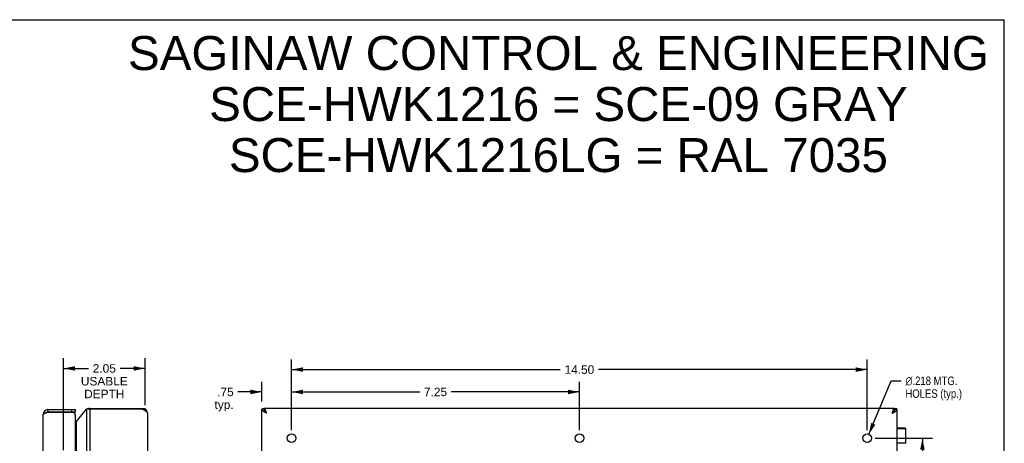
# Model space of a CAD drawing. Header units: inches. Extents: x 0 to 48.6, y 0 to 31.4.
# Tile 13 of 13: x 23.8 to 48.6, y 20.8 to 31.4. Entities that reach past the tile are written whole.
import ezdxf

# ---------------------------------------------------------------- set-up
doc = ezdxf.new("R2010")
doc.units = ezdxf.units.IN
doc.header["$LTSCALE"] = 2.671429
doc.header["$MEASUREMENT"] = 0
doc.layers.get('0').update_dxf_attribs({"linetype": 'CONTINUOUS'})
doc.layers.add('02___PRT_ALL_AXES', color=7, linetype='CONTINUOUS')
doc.layers.add('DIMENSIONS', color=7, linetype='CONTINUOUS')
doc.styles.get("Standard").update_dxf_attribs({"font": 'arial.ttf'})
doc.styles.add('TEXTSTYLE_1', font='gdt', dxfattribs={"width": 0.8})
doc.dimstyles.new('DIMSTYLE_1', dxfattribs={"dimtxt": 0.214286, "dimasz": 0.285714, "dimexe": 0.09, "dimexo": 0.07, "dimgap": 0.0375, "dimtad": 0, "dimtih": 1, "dimtoh": 1, "dimzin": 4, "dimdsep": 46, "dimtxsty": 'Standard', "dimblk": '_FILLED', "dimblk1": '_FILLED', "dimblk2": '_FILLED', "dimcen": 0.09, "dimazin": 1, "dimtfac": 1, "dimtofl": 0, "dimtmove": 0, "dimatfit": 3, "dimldrblk": '_FILLED', "dimfxl": 0, "dimtolj": 1, "dimtzin": 4, "dimarcsym": 0})
doc.dimstyles.new('DIMSTYLE_2', dxfattribs={"dimtxt": 0.214286, "dimasz": 0.285714, "dimexe": 0.09, "dimexo": 0.07, "dimgap": 0.09, "dimtad": 0, "dimtih": 1, "dimtoh": 1, "dimdec": 3, "dimzin": 4, "dimdsep": 46, "dimtxsty": 'Standard', "dimblk": '_FILLED', "dimblk1": '_FILLED', "dimblk2": '_FILLED', "dimcen": 0.09, "dimadec": 3, "dimazin": 1, "dimtfac": 1, "dimtofl": 0, "dimtmove": 0, "dimatfit": 1, "dimldrblk": '_FILLED', "dimfxl": 0, "dimtolj": 1, "dimtzin": 4, "dimarcsym": 0})

# ---------------------------------------------------------------- blocks, each defined once
blk = doc.blocks.new('_FILLED')
at = {"color": 0, "linetype": 'ByBlock'}
blk.add_solid([(0, 0), (-1, 0.2), (-1, -0.2)], dxfattribs=at)
blk = doc.blocks.new('*D1')
at = {"layer": 'DIMENSIONS', "color": 2, "linetype": 'Continuous'}
for p, q in [((30.616, 21.078), (30.616, 22.866)), ((45.116, 21.078), (45.116, 22.866)), ((30.616, 22.609), (37.385, 22.609)), ((45.116, 22.609), (38.348, 22.609))]:
    blk.add_line(p, q, dxfattribs=at)
at = {"layer": 'DIMENSIONS', "color": 2, "linetype": 'Continuous', "xscale": 0.2857142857, "yscale": 0.2857142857, "zscale": 0.2857142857, "rotation": 180}
blk.add_blockref('_FILLED', (30.616, 22.609), dxfattribs=at)
at = {"layer": 'DIMENSIONS', "color": 2, "linetype": 'Continuous', "xscale": 0.2857142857, "yscale": 0.2857142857, "zscale": 0.2857142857}
blk.add_blockref('_FILLED', (45.116, 22.609), dxfattribs=at)
at = {"layer": 'DIMENSIONS', "color": 2, "linetype": 'Continuous', "insert": (37.866, 22.716), "char_height": 0.2143, "width": 0.74881, "attachment_point": 2, "line_spacing_factor": 0.9}
blk.add_mtext('14.50', dxfattribs=at)
blk = doc.blocks.new('*D2')
at = {"layer": 'DIMENSIONS', "color": 2, "linetype": 'Continuous'}
for p, q in [((45.159, 20.979), (45.724, 22.326)), ((45.724, 22.326), (45.974, 22.326))]:
    blk.add_line(p, q, dxfattribs=at)
at = {"layer": 'DIMENSIONS', "color": 2, "linetype": 'Continuous', "xscale": 0.2857142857, "yscale": 0.2857142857, "zscale": 0.2857142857, "rotation": 247.2348863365}
blk.add_blockref('_FILLED', (45.159, 20.979), dxfattribs=at)
at = {"layer": 'DIMENSIONS', "color": 2, "linetype": 'Continuous', "insert": (46.081, 22.433), "char_height": 0.21429, "width": 1.77722, "attachment_point": 1, "line_spacing_factor": 0.9, "style": 'TEXTSTYLE_1'}
blk.add_mtext('{\\fgdt;n}\\fArial;.218 MTG.\\PHOLES (typ.)', dxfattribs=at)
blk = doc.blocks.new('*D3')
at = {"layer": 'DIMENSIONS', "color": 2, "linetype": 'Continuous'}
for p, q in [((45.316, 20.878), (46.766, 20.878)), ((46.509, 20.878), (46.509, 15.959)), ((46.509, 10.378), (46.509, 15.531)), ((45.425, 10.378), (46.766, 10.378))]:
    blk.add_line(p, q, dxfattribs=at)
at = {"layer": 'DIMENSIONS', "color": 2, "linetype": 'Continuous', "xscale": 0.2857142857, "yscale": 0.2857142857, "zscale": 0.2857142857}
for p, rotation in [((46.509, 20.878), 90), ((46.509, 10.378), 270)]:
    blk.add_blockref('_FILLED', p, dxfattribs=dict(at, rotation=rotation))
at = {"layer": 'DIMENSIONS', "color": 2, "linetype": 'Continuous', "insert": (46.509, 15.852), "char_height": 0.2143, "width": 0.74881, "attachment_point": 2, "line_spacing_factor": 0.9}
blk.add_mtext('10.50', dxfattribs=at)
blk = doc.blocks.new('*D5')
at = {"layer": 'DIMENSIONS', "color": 2, "linetype": 'Continuous'}
for p, q in [((29.866, 21.807), (29.866, 22.303)), ((30.616, 21.078), (30.616, 22.303)), ((29.866, 22.045), (29.264, 22.045)), ((30.616, 22.045), (31.188, 22.045))]:
    blk.add_line(p, q, dxfattribs=at)
at = {"layer": 'DIMENSIONS', "color": 2, "linetype": 'Continuous', "xscale": 0.2857142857, "yscale": 0.2857142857, "zscale": 0.2857142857}
blk.add_blockref('_FILLED', (29.866, 22.045), dxfattribs=at)
at = {"layer": 'DIMENSIONS', "color": 2, "linetype": 'Continuous', "xscale": 0.2857142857, "yscale": 0.2857142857, "zscale": 0.2857142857, "rotation": 180}
blk.add_blockref('_FILLED', (30.616, 22.045), dxfattribs=at)
at = {"layer": 'DIMENSIONS', "color": 2, "linetype": 'Continuous', "insert": (29.157, 22.153), "char_height": 0.2143, "width": 0.48194, "attachment_point": 3, "line_spacing_factor": 0.9}
blk.add_mtext('.75\\Ptyp.', dxfattribs=at)
blk = doc.blocks.new('*D10')
at = {"layer": 'DIMENSIONS', "color": 2, "linetype": 'Continuous'}
for p, q in [((30.616, 21.078), (30.616, 22.303)), ((37.866, 21.078), (37.866, 22.303)), ((30.616, 22.045), (33.843, 22.045)), ((37.866, 22.045), (34.64, 22.045))]:
    blk.add_line(p, q, dxfattribs=at)
at = {"layer": 'DIMENSIONS', "color": 2, "linetype": 'Continuous', "xscale": 0.2857142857, "yscale": 0.2857142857, "zscale": 0.2857142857, "rotation": 180}
blk.add_blockref('_FILLED', (30.616, 22.045), dxfattribs=at)
at = {"layer": 'DIMENSIONS', "color": 2, "linetype": 'Continuous', "xscale": 0.2857142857, "yscale": 0.2857142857, "zscale": 0.2857142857}
blk.add_blockref('_FILLED', (37.866, 22.045), dxfattribs=at)
at = {"layer": 'DIMENSIONS', "color": 2, "linetype": 'Continuous', "insert": (34.241, 22.153), "char_height": 0.2143, "width": 0.58232, "attachment_point": 2, "line_spacing_factor": 0.9}
blk.add_mtext('7.25', dxfattribs=at)
blk = doc.blocks.new('*D21')
at = {"layer": 'DIMENSIONS', "color": 2, "linetype": 'Continuous'}
for p, q in [((24.871, 20.574), (24.871, 22.895)), ((26.923, 21.708), (26.923, 22.895)), ((24.871, 22.638), (25.499, 22.638)), ((26.923, 22.638), (26.296, 22.638))]:
    blk.add_line(p, q, dxfattribs=at)
at = {"layer": 'DIMENSIONS', "color": 2, "linetype": 'Continuous', "xscale": 0.2857142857, "yscale": 0.2857142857, "zscale": 0.2857142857, "rotation": 180}
blk.add_blockref('_FILLED', (24.871, 22.638), dxfattribs=at)
at = {"layer": 'DIMENSIONS', "color": 2, "linetype": 'Continuous', "xscale": 0.2857142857, "yscale": 0.2857142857, "zscale": 0.2857142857}
blk.add_blockref('_FILLED', (26.923, 22.638), dxfattribs=at)
at = {"layer": 'DIMENSIONS', "color": 2, "linetype": 'Continuous', "insert": (25.897, 22.745), "char_height": 0.2143, "width": 1.17897, "attachment_point": 2, "line_spacing_factor": 0.9}
blk.add_mtext('2.05\\PUSABLE\\PDEPTH', dxfattribs=at)

msp = doc.modelspace()

# ---------------------------------------------------------------- linework, layer by layer
at = {"color": 7, "linetype": 'Continuous'}
for p, q in [((0, 31.4286), (48.5714, 31.4286)), ((48.5714, 0), (48.5714, 31.4286)), ((24.4781, 21.5985), (24.4781, 21.5385)), ((25.0781, 21.5385), (25.0781, 21.5985)), ((25.1681, 21.5385), (25.1681, 21.5985)), ((25.5087, 21.6236), (25.478, 21.6236)), ((25.4961, 21.6185), (25.5177, 21.6185)), ((25.5393, 21.6285), (25.5393, 21.6075)), ((25.5792, 21.6285), (25.5792, 21.6075)), ((26.863, 21.6285), (26.863, 21.6075)), ((26.8634, 21.6285), (26.8634, 21.6075)), ((29.9264, 21.6075), (29.8664, 21.6075)), ((29.8744, 21.6185), (29.9264, 21.6185)), ((29.9264, 21.6236), (29.8832, 21.6236)), ((29.9264, 21.6285), (29.9264, 21.6075)), ((45.8064, 21.6285), (45.8064, 21.6075)), ((45.8496, 21.6236), (45.8064, 21.6236)), ((45.8584, 21.6185), (45.8064, 21.6185)), ((45.8614, 21.614), (45.8064, 21.614)), ((45.8643, 21.6101), (45.8064, 21.6101)), ((45.866, 21.6079), (45.8064, 21.6079)), ((45.8064, 21.6075), (45.8664, 21.6075)), ((25.1681, 21.5385), (24.4781, 21.5385)), ((29.9408, 21.5629), (29.9378, 21.5679)), ((29.9478, 21.5525), (29.9478, 21.5593)), ((45.785, 21.5593), (45.785, 21.5525)), ((45.792, 21.5629), (45.7949, 21.5679)), ((46.0738, 21.1285), (45.8664, 21.1285)), ((46.0868, 21.1155), (45.8664, 21.1155)), ((46.0868, 20.7535), (45.8664, 20.7535))]:
    msp.add_line(p, q, dxfattribs=at)
at = {"color": 3, "linetype": 'Continuous'}
for p, q in [((24.4781, 21.5985), (25.1681, 21.5985)), ((25.1844, 21.2896), (25.4474, 21.6075)), ((25.4474, 21.6075), (25.4474, 9.6494)), ((25.5393, 21.6285), (26.8634, 21.6285)), ((25.5393, 9.6495), (25.5393, 21.6075)), ((26.8634, 21.6075), (25.5393, 21.6075)), ((29.8664, 9.6495), (29.8664, 21.6075)), ((45.8064, 21.6285), (29.9264, 21.6285)), ((45.8647, 21.6097), (45.8643, 21.6101)), ((45.8664, 21.6075), (45.8664, 9.6495)), ((24.3581, 9.7785), (24.3581, 21.4785)), ((24.4625, 21.5335), (25.1077, 21.5335)), ((25.1681, 9.8085), (25.1681, 21.4485)), ((26.9834, 21.5085), (26.9834, 9.7485)), ((25.1844, 21.2896), (25.1844, 9.9673))]:
    msp.add_line(p, q, dxfattribs=at)
for points in [[(25.4474, 21.6075), (25.4497, 21.6094), (25.452, 21.6113), (25.4545, 21.6132), (25.457, 21.6151), (25.4595, 21.617), (25.4622, 21.6189)], [(25.478, 21.6236), (25.4757, 21.6235), (25.4731, 21.6232), (25.4706, 21.6227), (25.4682, 21.622), (25.466, 21.6211), (25.464, 21.6201), (25.4622, 21.6189)], [(25.4961, 21.6185), (25.494, 21.6198), (25.4917, 21.6208), (25.4892, 21.6218), (25.4866, 21.6225), (25.4839, 21.6231), (25.4812, 21.6235), (25.4784, 21.6236), (25.478, 21.6236)], [(25.4961, 21.6185), (25.4997, 21.6165), (25.5034, 21.6147), (25.5074, 21.613), (25.5116, 21.6115), (25.516, 21.6103), (25.5205, 21.6093), (25.5251, 21.6085), (25.5298, 21.6079), (25.5345, 21.6076), (25.5393, 21.6075)], [(26.9834, 21.5085), (26.9831, 21.5123), (26.9825, 21.5161), (26.9814, 21.5199), (26.9799, 21.5237), (26.9779, 21.5275), (26.9756, 21.5313), (26.9728, 21.5351), (26.9696, 21.5389), (26.9661, 21.5427), (26.9621, 21.5465), (26.9578, 21.5504), (26.9532, 21.5542), (26.9482, 21.558), (26.9429, 21.5618), (26.9374, 21.5656), (26.9315, 21.5694), (26.9254, 21.5732), (26.9191, 21.577), (26.9126, 21.5808), (26.9059, 21.5846), (26.8991, 21.5884), (26.8921, 21.5922), (26.885, 21.596), (26.8778, 21.5999), (26.8706, 21.6037), (26.8634, 21.6075)], [(29.8744, 21.6185), (29.8731, 21.6165), (29.8719, 21.6147), (29.8707, 21.613), (29.8696, 21.6115), (29.8687, 21.6103), (29.8679, 21.6093), (29.8672, 21.6085), (29.8668, 21.6079), (29.8665, 21.6076), (29.8664, 21.6075)], [(29.9864, 21.5085), (29.9791, 21.5123), (29.9719, 21.5161), (29.9648, 21.5199), (29.9577, 21.5237), (29.9507, 21.5275), (29.9438, 21.5313), (29.9371, 21.5351), (29.9306, 21.5389), (29.9243, 21.5427), (29.9182, 21.5465), (29.9124, 21.5504), (29.9068, 21.5542), (29.9015, 21.558), (29.8966, 21.5618), (29.8919, 21.5656), (29.8876, 21.5694), (29.8837, 21.5732), (29.8801, 21.577), (29.877, 21.5808), (29.8742, 21.5846), (29.8718, 21.5884), (29.8699, 21.5922), (29.8684, 21.596), (29.8673, 21.5999), (29.8666, 21.6037), (29.8664, 21.6075)], [(29.8744, 21.6185), (29.8753, 21.6198), (29.8763, 21.6208), (29.8774, 21.6218), (29.8786, 21.6225), (29.8799, 21.6231), (29.8814, 21.6235), (29.883, 21.6236), (29.8832, 21.6236)], [(29.9864, 21.5085), (29.9841, 21.5157), (29.9818, 21.5229), (29.9795, 21.5301), (29.9772, 21.5372), (29.9749, 21.5442), (29.9725, 21.551), (29.9702, 21.5577), (29.9679, 21.5642), (29.9656, 21.5705), (29.9633, 21.5766), (29.961, 21.5825), (29.9587, 21.588), (29.9564, 21.5933), (29.9541, 21.5983), (29.9518, 21.6029), (29.9495, 21.6072), (29.9472, 21.6112), (29.9449, 21.6147), (29.9425, 21.6179), (29.9402, 21.6207), (29.9379, 21.623), (29.9356, 21.625), (29.9333, 21.6265), (29.931, 21.6276), (29.9287, 21.6282), (29.9264, 21.6285)], [(45.7464, 21.5085), (45.7487, 21.5157), (45.751, 21.5229), (45.7533, 21.5301), (45.7556, 21.5372), (45.7579, 21.5442), (45.7602, 21.551), (45.7625, 21.5577), (45.7649, 21.5642), (45.7672, 21.5705), (45.7695, 21.5766), (45.7718, 21.5825), (45.7741, 21.588), (45.7764, 21.5933), (45.7787, 21.5983), (45.781, 21.6029), (45.7833, 21.6072), (45.7856, 21.6112), (45.7879, 21.6147), (45.7902, 21.6179), (45.7925, 21.6207), (45.7949, 21.623), (45.7972, 21.625), (45.7995, 21.6265), (45.8018, 21.6276), (45.8041, 21.6282), (45.8064, 21.6285)], [(45.7464, 21.5085), (45.7536, 21.5123), (45.7609, 21.5161), (45.768, 21.5199), (45.7751, 21.5237), (45.7821, 21.5275), (45.7889, 21.5313), (45.7956, 21.5351), (45.8022, 21.5389), (45.8085, 21.5427), (45.8146, 21.5465), (45.8204, 21.5504), (45.826, 21.5542), (45.8312, 21.558), (45.8362, 21.5618), (45.8409, 21.5656), (45.8452, 21.5694), (45.8491, 21.5732), (45.8526, 21.577), (45.8558, 21.5808), (45.8586, 21.5846), (45.861, 21.5884), (45.8629, 21.5922), (45.8644, 21.596), (45.8655, 21.5999), (45.8662, 21.6037), (45.8664, 21.6075)], [(45.8584, 21.6185), (45.8575, 21.6198), (45.8565, 21.6208), (45.8554, 21.6218), (45.8542, 21.6225), (45.8528, 21.6231), (45.8514, 21.6235), (45.8498, 21.6236), (45.8496, 21.6236)], [(45.8614, 21.614), (45.8609, 21.6147), (45.8604, 21.6155), (45.8599, 21.6163), (45.8594, 21.617), (45.8589, 21.6178), (45.8584, 21.6185)], [(45.8643, 21.6101), (45.8639, 21.6107), (45.8635, 21.6114), (45.863, 21.612), (45.8625, 21.6127), (45.8619, 21.6133), (45.8614, 21.614)], [(45.866, 21.6079), (45.8658, 21.6083), (45.8656, 21.6086), (45.8653, 21.609), (45.865, 21.6093), (45.8647, 21.6097)], [(45.8664, 21.6075), (45.8664, 21.6075), (45.8663, 21.6076), (45.8663, 21.6077), (45.8662, 21.6078), (45.8661, 21.6079), (45.866, 21.6079)], [(24.3581, 21.4785), (24.3583, 21.4806), (24.3589, 21.4827), (24.3598, 21.4848), (24.3611, 21.4869), (24.3627, 21.489), (24.3647, 21.4912), (24.367, 21.4933), (24.3697, 21.4954), (24.3727, 21.4975), (24.3761, 21.4996), (24.3797, 21.5017), (24.3837, 21.5039), (24.3879, 21.506), (24.3924, 21.5081), (24.3972, 21.5102), (24.4022, 21.5123), (24.4075, 21.5144), (24.413, 21.5165), (24.4187, 21.5187), (24.4245, 21.5208), (24.4305, 21.5229), (24.4367, 21.525), (24.443, 21.5271)], [(24.443, 21.5271), (24.4494, 21.5292), (24.4559, 21.5314), (24.4625, 21.5335)], [(25.1779, 21.2794), (25.1745, 21.2746), (25.171, 21.2698), (25.1681, 21.266)], [(25.1844, 21.2896), (25.1834, 21.2879), (25.1824, 21.2862), (25.1813, 21.2845), (25.1802, 21.2828), (25.179, 21.2811), (25.1779, 21.2794)]]:
    msp.add_lwpolyline(points, dxfattribs=at)
at = {"color": 7, "linetype": 'Continuous'}
for points in [[(25.5177, 21.6185), (25.5167, 21.6196), (25.5158, 21.6206), (25.5147, 21.6214), (25.5137, 21.6221), (25.5127, 21.6227), (25.5117, 21.6231), (25.5107, 21.6234), (25.5098, 21.6236), (25.5088, 21.6236), (25.5087, 21.6236)], [(25.5177, 21.6185), (25.5194, 21.6166), (25.5211, 21.6149), (25.5229, 21.6134), (25.5247, 21.612), (25.5265, 21.6109), (25.5283, 21.61), (25.5301, 21.6092), (25.532, 21.6085), (25.5338, 21.6081), (25.5356, 21.6077), (25.5375, 21.6075), (25.5393, 21.6075)], [(29.9378, 21.5679), (29.9352, 21.5728), (29.9329, 21.5778), (29.931, 21.5827), (29.9293, 21.5877), (29.928, 21.5926), (29.9271, 21.5976), (29.9266, 21.6025), (29.9264, 21.6075)], [(45.7949, 21.5679), (45.7976, 21.5728), (45.7998, 21.5778), (45.8018, 21.5827), (45.8035, 21.5877), (45.8047, 21.5926), (45.8057, 21.5976), (45.8062, 21.6025), (45.8064, 21.6075)], [(29.9864, 21.5085), (29.9837, 21.5127), (29.981, 21.517), (29.9782, 21.5212), (29.9755, 21.5254), (29.9727, 21.5295), (29.97, 21.5334), (29.9673, 21.5372), (29.9646, 21.5409), (29.9619, 21.5444), (29.9591, 21.5477), (29.9564, 21.5509), (29.9537, 21.5538), (29.9509, 21.5565), (29.9482, 21.559), (29.9455, 21.5611), (29.9428, 21.563), (29.94, 21.5647), (29.9396, 21.5649)], [(29.9864, 21.5085), (29.9817, 21.5134), (29.977, 21.5184), (29.9724, 21.5233), (29.9678, 21.5283), (29.9634, 21.5332), (29.9591, 21.5382), (29.955, 21.5431), (29.9511, 21.548), (29.9474, 21.553), (29.944, 21.558), (29.9408, 21.5629)], [(45.7464, 21.5085), (45.7491, 21.5127), (45.7518, 21.517), (45.7546, 21.5212), (45.7573, 21.5254), (45.76, 21.5295), (45.7628, 21.5334), (45.7655, 21.5372), (45.7682, 21.5409), (45.7709, 21.5444), (45.7737, 21.5477), (45.7764, 21.5509), (45.7791, 21.5538), (45.7819, 21.5565), (45.7846, 21.559), (45.7873, 21.5611), (45.79, 21.563), (45.7927, 21.5647), (45.7932, 21.5649)], [(45.7464, 21.5085), (45.7511, 21.5134), (45.7558, 21.5184), (45.7604, 21.5233), (45.7649, 21.5283), (45.7694, 21.5332), (45.7736, 21.5382), (45.7777, 21.5431), (45.7816, 21.548), (45.7853, 21.553), (45.7888, 21.558), (45.792, 21.5629)], [(46.0169, 20.7535), (46.0163, 20.7535), (46.0157, 20.7534), (46.0151, 20.7534), (46.0146, 20.7534), (46.014, 20.7534), (46.0135, 20.7533), (46.013, 20.7533), (46.0125, 20.7532), (46.0121, 20.7532), (46.0116, 20.7531), (46.0112, 20.753), (46.0108, 20.753), (46.0104, 20.7529), (46.01, 20.7528), (46.0097, 20.7527), (46.0094, 20.7526), (46.009, 20.7526), (46.0087, 20.7525), (46.0084, 20.7524), (46.0081, 20.7523), (46.0079, 20.7522), (46.0076, 20.7521), (46.0073, 20.752), (46.0073, 20.7519)]]:
    msp.add_lwpolyline(points, dxfattribs=at)
at = {"color": 3, "linetype": 'Continuous'}
for centre, radius, start, end in [((24.4781, 21.4785), 0.12, 90, 180), ((25.5393, 21.5085), 0.12, 90, 106.3014), ((26.8634, 21.5085), 0.12, 0, 90), ((25.0781, 21.4485), 0.09, 0, 70.81186)]:
    msp.add_arc(centre, radius, start, end, dxfattribs=at)
at = {"color": 7, "linetype": 'Continuous'}
for centre, radius, start, end in [((24.4781, 21.4785), 0.06, 90, 125.7723), ((46.0738, 21.1155), 0.013, 0, 90)]:
    msp.add_arc(centre, radius, start, end, dxfattribs=at)
at = {"layer": '02___PRT_ALL_AXES', "color": 7, "linetype": 'Continuous'}
for p, q in [((46.0868, 20.7535), (46.0868, 21.1155)), ((46.0073, 20.7535), (46.0073, 20.7485))]:
    msp.add_line(p, q, dxfattribs=at)
at = {"layer": '02___PRT_ALL_AXES', "color": 3, "linetype": 'Continuous'}
for centre in [(30.6164, 20.8785), (37.8664, 20.8785), (45.1164, 20.8785)]:
    msp.add_circle(centre, 0.109, dxfattribs=at)

# ---------------------------------------------------------------- texts
at = {"layer": 'DIMENSIONS', "color": 2, "linetype": 'Continuous', "insert": (37.3379, 31.0161), "char_height": 0.857143, "width": 21.648433, "attachment_point": 2, "line_spacing_factor": 0.9}
msp.add_mtext('SAGINAW CONTROL & ENGINEERING\\PSCE-HWK1216 = SCE-09 GRAY\\PSCE-HWK1216LG = RAL 7035', dxfattribs=at)

# ---------------------------------------------------------------- dimensions: what is measured, and where the dimension line sits
at = {"layer": 'DIMENSIONS', "color": 2, "linetype": 'Continuous'}
dim = msp.add_linear_dim(base=(24.8711, 22.638), p1=(26.9234, 21.6385), p2=(24.8711, 20.5042), angle=180, text='<>\\PUSABLE\\PDEPTH', dimstyle='DIMSTYLE_1', dxfattribs=at)
dim.commit()
dim.dimension.update_dxf_attribs({"geometry": '*D21', "text_midpoint": (25.8972, 22.3166), "dimtype": 160})
for base, p2, picture, middle in [((45.1164, 22.6087), (45.1164, 21.0085), '*D1', (37.8755, 22.6075)), ((37.8664, 22.0454), (37.8664, 21.0085), '*D10', (34.2423, 22.0442))]:
    dim = msp.add_linear_dim(base=base, p1=(30.6164, 21.0085), p2=p2, dimstyle='DIMSTYLE_1', dxfattribs=at)
    dim.commit()
    dim.dimension.update_dxf_attribs({"geometry": picture, "text_midpoint": middle, "dimtype": 160})
dim = msp.add_linear_dim(base=(30.6164, 22.0454), p1=(29.8664, 22.3726), p2=(30.6164, 21.0085), text='<>\\Ptyp.', dimstyle='DIMSTYLE_1', dxfattribs=at)
dim.commit()
dim.dimension.update_dxf_attribs({"geometry": '*D5', "text_midpoint": (28.9158, 21.8847), "dimtype": 160})
dim = msp.add_diameter_dim_2p(p1=(45.1586, 20.979), p2=(45.0742, 20.778), text='%%c<> MTG.\\PHOLES (typ.)', dimstyle='DIMSTYLE_2', override={"dimpost": '<>'}, dxfattribs=at)
dim.commit()
dim.dimension.update_dxf_attribs({"geometry": '*D2', "text_midpoint": (46.9694, 22.1649), "dimtype": 163})
dim = msp.add_linear_dim(base=(46.5089, 10.3785), p1=(45.2464, 20.8785), p2=(45.3554, 10.3785), angle=270, dimstyle='DIMSTYLE_1', dxfattribs=at)
dim.commit()
dim.dimension.update_dxf_attribs({"geometry": '*D3', "text_midpoint": (46.518, 15.7439), "dimtype": 160})

doc.saveas('drawing.dxf')
